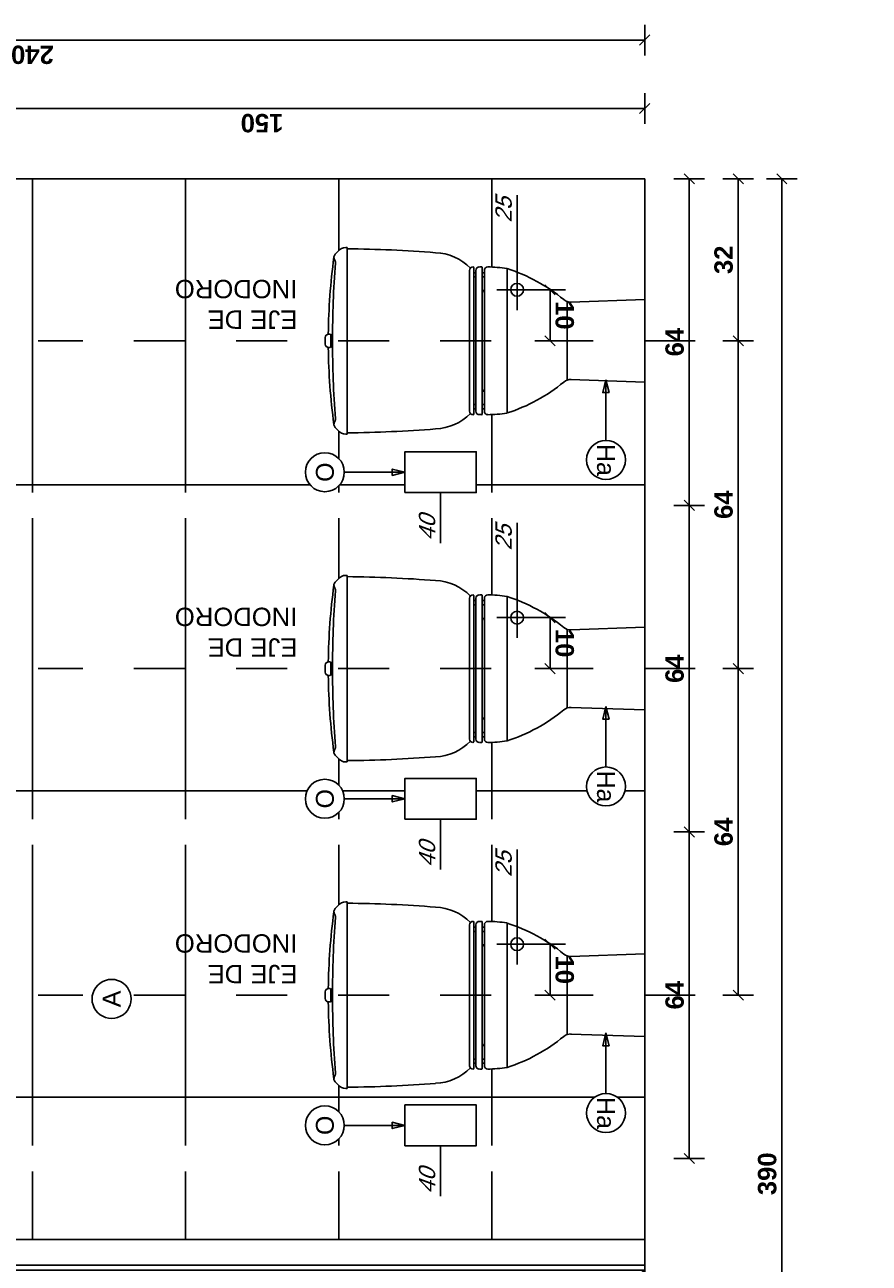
# Model space of a CAD drawing. Extents: x 1 to 126, y -14 to 17.
# Tile 10 of 131: x 21.57 to 23.22, y -0.54 to 1.89. Entities that reach past the tile are written whole.
import ezdxf
from ezdxf.enums import TextEntityAlignment as Align

# ---------------------------------------------------------------- set-up
doc = ezdxf.new("R2010")
doc.units = 0
doc.set_wipeout_variables(frame=1)
doc.header["$PDMODE"] = 3
doc.linetypes.add('DASHDOT', pattern=[1, 0.5, -0.25, 0, -0.25])
for name, color, linetype in [('A-ALBA-0', 9, 'Continuous'), ('A-ALBA-1', 1, 'Continuous'), ('A-ALBA-2', 2, 'Continuous'), ('A-ALBA-3', 3, 'Continuous'), ('A-ANNO-SIMB @ 20', 2, 'Continuous'), ('A-ANOT-COTA-ACUM', 1, 'Continuous'), ('A-ANOT-COTA-PARC', 1, 'Continuous'), ('A-ANOT-TTEC', 2, 'Continuous'), ('A-EQPM-FIJO', 1, 'Continuous')]:
    doc.layers.add(name, color=color, linetype=linetype)
doc.layers.add('A-ALBA-4', color=2, linetype='Continuous', lineweight=25)
doc.styles.add('BIS-ANOT', font='swiss.ttf')
doc.styles.add('BIS-COTA', font='swissb.ttf')
doc.styles.add('BIS-COTA-ACUM', font='swissi.ttf', dxfattribs={"oblique": 20})
doc.styles.add('BIS-TXT', font='swiss.ttf')
doc.styles.add('E5-100', font='micross.ttf')
doc.dimstyles.new('BIS-COTA-ACUM', dxfattribs={"dimscale": 0.9, "dimtxt": 0.0016, "dimasz": 0.001, "dimexe": 0.0035, "dimexo": 0, "dimgap": 0.0005, "dimtad": 1, "dimdec": 1, "dimlfac": 100, "dimrnd": 1, "dimzin": 9, "dimdsep": 46, "dimtxsty": 'BIS-COTA-ACUM', "dimblk1": 'MARK1', "dimblk2": 'MARK2', "dimsah": 1, "dimcen": 0, "dimclrd": 1, "dimclre": 256, "dimclrt": 256, "dimaunit": 1, "dimadec": 0, "dimazin": 0, "dimtfac": 1, "dimtdec": 1, "dimtix": 1, "dimtmove": 2, "dimatfit": 3, "dimldrblk": 'MARK1', "dimfxl": 1, "dimtolj": 1, "dimarcsym": 1})
doc.dimstyles.new('BIS-COTA-PARC', dxfattribs={"dimscale": 0, "dimtxt": 0.0018, "dimasz": 0.001, "dimexe": 0.0015, "dimexo": 0, "dimgap": 0.0005, "dimtad": 1, "dimdec": 0, "dimlfac": 100, "dimzin": 9, "dimdsep": 46, "dimtxsty": 'BIS-COTA', "dimblk": 'OBLIQUE', "dimcen": 2.5, "dimclrd": 256, "dimclre": 251, "dimclrt": 2, "dimadec": 1, "dimazin": 2, "dimtfac": 1, "dimtdec": 0, "dimtix": 1, "dimtmove": 2, "dimatfit": 3, "dimldrblk": 'DOT', "dimfxl": 0.0015, "dimfxlon": 1, "dimtolj": 1, "dimtzin": 0, "dimarcsym": 0})

# ---------------------------------------------------------------- blocks, each defined once
blk = doc.blocks.new('BIS-IBB2-FA')
blk.add_wipeout([(-0.081, 0), (0.081, 0), (0.077, 0.1519), (0.0807, 0.1587), (0.1164, 0.2113), (0.1414, 0.2696), (0.1447, 0.3076), (0.1424, 0.3417), (0.1642, 0.3728), (0.1727, 0.4098), (0.178, 0.4963), (0.1803, 0.583), (0.1828, 0.583), (0.1807, 0.5945), (0.1698, 0.6065), (0.1637, 0.6091), (0.0132, 0.6201), (-0.0132, 0.6201), (-0.1637, 0.6091), (-0.175, 0.6017), (-0.1807, 0.5945), (-0.1828, 0.583), (-0.1803, 0.583), (-0.1727, 0.4098), (-0.1642, 0.3728), (-0.1424, 0.3417), (-0.1447, 0.3076), (-0.1414, 0.2696), (-0.1164, 0.2113), (-0.077, 0.1519)])
for p, q in [((-0.0132, 0.6194), (-0.0132, 0.6173)), ((-0.0124, 0.6136), (-0.0124, 0.6119)), ((0.0124, 0.6136), (0.0124, 0.6119)), ((0.0132, 0.6194), (0.0132, 0.6173)), ((-0.1828, 0.5855), (-0.1828, 0.583)), ((0, 0.583), (-0.1828, 0.583)), ((0, 0.583), (0.1828, 0.583)), ((0.1828, 0.5855), (0.1828, 0.583)), ((-0.1381, 0.3432), (0, 0.3432)), ((0.1381, 0.3432), (0, 0.3432)), ((-0.1447, 0.3241), (-0.1447, 0.32)), ((-0.1431, 0.3349), (0, 0.3349)), ((-0.1431, 0.3184), (-0.0968, 0.3184)), ((-0.1381, 0.3308), (0, 0.3308)), ((-0.1333, 0.3307), (-0.1333, 0.3349)), ((-0.1333, 0.3142), (-0.1333, 0.3184)), ((-0.1251, 0.3308), (-0.1251, 0.3349)), ((-0.1251, 0.3142), (-0.1251, 0.3184)), ((0, 0.3184), (-0.0968, 0.3184)), ((0.1431, 0.3349), (0, 0.3349)), ((0.1381, 0.3308), (0, 0.3308)), ((0, 0.3184), (0.0968, 0.3184)), ((0.1431, 0.3184), (0.0968, 0.3184)), ((0.1251, 0.3308), (0.1251, 0.3349)), ((0.1251, 0.3142), (0.1251, 0.3184)), ((0.1333, 0.3307), (0.1333, 0.3349)), ((0.1333, 0.3142), (0.1333, 0.3184)), ((0.1447, 0.3241), (0.1447, 0.32)), ((0, 0.3142), (-0.1381, 0.3142)), ((0, 0.3142), (0.1381, 0.3142)), ((-0.1414, 0.2696), (0, 0.2696)), ((0.1414, 0.2696), (0, 0.2696)), ((-0.077, 0.1519), (0, 0.1519)), ((0.077, 0.1519), (0, 0.1519)), ((-0.081, 0), (-0.076, 0.1455)), ((0.081, 0), (0.076, 0.1455)), ((0, 0), (-0.081, 0)), ((0, 0), (0.081, 0))]:
    blk.add_line(p, q)
for centre, radius, start, end in [((-0.1637, 0.6008), 0.00827, 59.0732, 136.7438), ((0, -0.5861), 1.2063, 90.6264, 97.801), ((-0.1531, 0.6185), 0.0124, 239.0732, 271.8902), ((0, -1.3919), 2.0038, 90, 94.3705), ((-0.0066, 0.6194), 0.00662, 90.1143, 180), ((-0.0112, 0.6173), 0.00207, 180, 270.1931), ((-0.0108, 0.6136), 0.00165, 90.1861, 180), ((0, -2.6959), 3.3111, 90, 90.1931), ((0, -2.6959), 3.3219, 90, 90.1143), ((0, -2.6959), 3.3219, 89.8857, 90), ((0, -2.6959), 3.3111, 89.8069, 90), ((0, -1.3919), 2.0038, 85.6295, 90), ((0.0066, 0.6194), 0.00662, 0, 89.8857), ((0.0108, 0.6136), 0.00165, 0, 89.8139), ((0.0112, 0.6173), 0.00207, 269.8069, 0), ((0, -0.5861), 1.2063, 82.199, 89.3736), ((0.1531, 0.6185), 0.0124, 268.1098, 300.9268), ((0.1637, 0.6008), 0.00827, 43.2562, 120.9268), ((-0.1621, 0.5855), 0.0207, 128.5578, 180), ((2.3005, 0.6052), 2.4809, 180.5131, 184.5181), ((-0.2059, 0.6405), 0.0496, 308.5578, 316.7438), ((0.2059, 0.6405), 0.0496, 223.2562, 231.4422), ((-2.3005, 0.6052), 2.4809, 355.4819, 359.4869), ((0.1621, 0.5855), 0.0207, 0, 51.4422), ((-0.0735, 0.4131), 0.0992, 181.9046, 226.0492), ((0.0735, 0.4131), 0.0992, 313.9508, 358.0954), ((-0.1381, 0.3366), 0.00662, 90, 180.6026), ((0.1381, 0.3366), 0.00662, 359.3974, 90), ((-0.1431, 0.3366), 0.00165, 180, 270), ((-0.1381, 0.3242), 0.00662, 90, 180.6026), ((-0.1431, 0.32), 0.00165, 180, 270), ((-0.0943, 0.3134), 0.00496, 90, 170.4059), ((0.0943, 0.3134), 0.00496, 9.5941, 90), ((0.1381, 0.3242), 0.00662, 359.3974, 90), ((0.1431, 0.3366), 0.00165, 270, 0), ((0.1431, 0.32), 0.00165, 270, 0), ((-0.1381, 0.3076), 0.00662, 90, 180.6026), ((0.1033, 0.3102), 0.2481, 180.6026, 189.2686), ((0.1381, 0.3076), 0.00662, 359.3974, 90), ((-0.1033, 0.3102), 0.2481, 350.7314, 359.3974), ((-0.1382, 0.2707), 0.00331, 189.2686, 197.6418), ((0.1738, 0.37), 0.3308, 197.6418, 219.6959), ((-0.1738, 0.37), 0.3308, 320.3041, 342.3582), ((0.1382, 0.2707), 0.00331, 342.3582, 350.7314), ((-0.0966, 0.1455), 0.0207, 356, 39.8337), ((0.0966, 0.1455), 0.0207, 140.1663, 184)]:
    blk.add_arc(centre, radius, start, end)
blk = doc.blocks.new('*U75')
at = {"color": 0}
for points in [[(0.84125, 0), (0, 0), (0, 2.135), (0.84125, 2.135)], [(0.79125, 0), (0.05, 0), (0.05, 2.085), (0.79125, 2.085)], [(0.78125, 0), (0.06, 0), (0.06, 2.075), (0.78125, 2.075)]]:
    blk.add_lwpolyline(points, close=True, dxfattribs=at)
at = {"color": 9, "linetype": 'ByBlock', "ltscale": 0.2}
for points in [[(0.06, 0.9), (0.78125, 2.075)], [(0.06, 0.9), (0.78125, 0)]]:
    blk.add_lwpolyline(points, dxfattribs=at)
at = {"color": 8}
blk.add_lwpolyline([(0.11, 0.9125, 1), (0.11, 0.8875), (0.235, 0.8875, 1), (0.235, 0.9125)], format="xyb", close=True, dxfattribs=at)
blk.add_arc((0.11, 0.9), 0.025, 30, 330, dxfattribs=at)
blk = doc.blocks.new('A-ANNO-NOM-2')
blk.add_wipeout([(0, -0.00191), (0.0003, -0.00189), (0.00059, -0.00182), (0.00087, -0.0017), (0.00112, -0.00155), (0.00135, -0.00135), (0.00155, -0.00112), (0.0017, -0.00087), (0.00182, -0.00059), (0.00189, -0.0003), (0.00191, 0), (0.00189, 0.0003), (0.00182, 0.00059), (0.0017, 0.00087), (0.00155, 0.00112), (0.00135, 0.00135), (0.00112, 0.00155), (0.00087, 0.0017), (0.00059, 0.00182), (0.0003, 0.00189), (0, 0.00191), (-0.0003, 0.00189), (-0.00059, 0.00182), (-0.00087, 0.0017), (-0.00112, 0.00155), (-0.00135, 0.00135), (-0.00155, 0.00112), (-0.0017, 0.00087), (-0.00182, 0.00059), (-0.00189, 0.0003), (-0.00191, 0), (-0.00189, -0.0003), (-0.00182, -0.00059), (-0.0017, -0.00087), (-0.00155, -0.00112), (-0.00135, -0.00135), (-0.00112, -0.00155), (-0.00087, -0.0017), (-0.00059, -0.00182), (-0.0003, -0.00189)])
blk.add_lwpolyline([(0, -0.00191), (0.0003, -0.00189), (0.00059, -0.00182), (0.00087, -0.0017), (0.00112, -0.00155), (0.00135, -0.00135), (0.00155, -0.00112), (0.0017, -0.00087), (0.00182, -0.00059), (0.00189, -0.0003), (0.00191, 0), (0.00189, 0.0003), (0.00182, 0.00059), (0.0017, 0.00087), (0.00155, 0.00112), (0.00135, 0.00135), (0.00112, 0.00155), (0.00087, 0.0017), (0.00059, 0.00182), (0.0003, 0.00189), (0, 0.00191), (-0.0003, 0.00189), (-0.00059, 0.00182), (-0.00087, 0.0017), (-0.00112, 0.00155), (-0.00135, 0.00135), (-0.00155, 0.00112), (-0.0017, 0.00087), (-0.00182, 0.00059), (-0.00189, 0.0003), (-0.00191, 0), (-0.00189, -0.0003), (-0.00182, -0.00059), (-0.0017, -0.00087), (-0.00155, -0.00112), (-0.00135, -0.00135), (-0.00112, -0.00155), (-0.00087, -0.0017), (-0.00059, -0.00182), (-0.0003, -0.00189)], close=True)
at = {"color": 1, "linetype": 'Continuous', "style": 'E5-100'}
blk.add_attdef('LETRA', text='', height=0.00175, dxfattribs=at).set_placement((0, 0), align=Align.MIDDLE_CENTER)
blk = doc.blocks.new('*U54')
blk.add_lwpolyline([(-0.00785, 0), (-0.0066, 0.00031), (-0.0066, -0.00031)], close=True)
blk.add_wipeout([(0, -0.00191), (0.0003, -0.00189), (0.00059, -0.00182), (0.00087, -0.0017), (0.00112, -0.00155), (0.00135, -0.00135), (0.00155, -0.00112), (0.0017, -0.00087), (0.00182, -0.00059), (0.00189, -0.0003), (0.00191, 0), (0.00189, 0.0003), (0.00182, 0.00059), (0.0017, 0.00087), (0.00155, 0.00112), (0.00135, 0.00135), (0.00112, 0.00155), (0.00087, 0.0017), (0.00059, 0.00182), (0.0003, 0.00189), (0, 0.00191), (-0.0003, 0.00189), (-0.00059, 0.00182), (-0.00087, 0.0017), (-0.00112, 0.00155), (-0.00135, 0.00135), (-0.00155, 0.00112), (-0.0017, 0.00087), (-0.00182, 0.00059), (-0.00189, 0.0003), (-0.00191, 0), (-0.00189, -0.0003), (-0.00182, -0.00059), (-0.0017, -0.00087), (-0.00155, -0.00112), (-0.00135, -0.00135), (-0.00112, -0.00155), (-0.00087, -0.0017), (-0.00059, -0.00182), (-0.0003, -0.00189)])
at = {"linetype": 'Continuous'}
blk.add_line((-0.00785, 0), (-0.00191, 0), dxfattribs=at)
blk.add_circle((0, 0), 0.00191)
at = {"color": 1, "linetype": 'Continuous', "style": 'E5-100'}
blk.add_attdef('LETRA', text='', height=0.00175, dxfattribs=at).set_placement((0, 0), align=Align.MIDDLE_CENTER)
blk = doc.blocks.new('BIS-ROLL-PL')
blk.add_wipeout([(-0.07, 0), (-0.07, -0.08), (0.07, -0.08), (0.07, 0)])
h = blk.add_hatch(color=254)
h.dxf.hatch_style = 1
h.paths.add_polyline_path([(-0.07, 0), (-0.07, -0.08), (0.07, -0.08), (0.07, 0)])
h.paths.add_polyline_path([(-0.07, 0), (-0.07, -0.08), (0.07, -0.08), (0.07, 0)])
blk.add_lwpolyline([(-0.07, 0), (-0.07, -0.08), (0.07, -0.08), (0.07, 0)], close=True)
blk = doc.blocks.new('*U55')
blk.add_lwpolyline([(0, -0.00785), (-0.00031, -0.0066), (0.00031, -0.0066)], close=True)
blk.add_wipeout([(0, -0.00191), (0.0003, -0.00189), (0.00059, -0.00182), (0.00087, -0.0017), (0.00112, -0.00155), (0.00135, -0.00135), (0.00155, -0.00112), (0.0017, -0.00087), (0.00182, -0.00059), (0.00189, -0.0003), (0.00191, 0), (0.00189, 0.0003), (0.00182, 0.00059), (0.0017, 0.00087), (0.00155, 0.00112), (0.00135, 0.00135), (0.00112, 0.00155), (0.00087, 0.0017), (0.00059, 0.00182), (0.0003, 0.00189), (0, 0.00191), (-0.0003, 0.00189), (-0.00059, 0.00182), (-0.00087, 0.0017), (-0.00112, 0.00155), (-0.00135, 0.00135), (-0.00155, 0.00112), (-0.0017, 0.00087), (-0.00182, 0.00059), (-0.00189, 0.0003), (-0.00191, 0), (-0.00189, -0.0003), (-0.00182, -0.00059), (-0.0017, -0.00087), (-0.00155, -0.00112), (-0.00135, -0.00135), (-0.00112, -0.00155), (-0.00087, -0.0017), (-0.00059, -0.00182), (-0.0003, -0.00189)])
at = {"linetype": 'Continuous'}
blk.add_line((0, -0.00785), (0, -0.00191), dxfattribs=at)
blk.add_circle((0, 0), 0.00191)
at = {"color": 1, "linetype": 'Continuous', "style": 'E5-100'}
blk.add_attdef('LETRA', text='', height=0.00175, dxfattribs=at).set_placement((0, 0), align=Align.MIDDLE_CENTER)
blk = doc.blocks.new('BIS-TOMA-AGUA')
at = {"linetype": 'DASHDOT', "ltscale": 0.03}
for p, q in [((0, -0.0398), (0, 0.0398)), ((-0.0398, 0), (0.0398, 0))]:
    blk.add_line(p, q, dxfattribs=at)
blk.add_circle((0, 0), 0.0125)
blk = doc.blocks.new('_Oblique')
at = {"color": 0, "lineweight": -2}
blk.add_line((-0.5, -0.5), (0.5, 0.5), dxfattribs=at)
blk = doc.blocks.new('*D219')
at = {"layer": 'A-ANOT-COTA-PARC', "color": 251, "lineweight": -2, "transparency": 16777216}
for p, q in [((22.5671, 1.371), (22.6271, 1.371)), ((22.5671, 1.271), (22.6271, 1.271))]:
    blk.add_line(p, q, dxfattribs=at)
at = {"layer": 'A-ANOT-COTA-PARC', "lineweight": -2, "transparency": 16777216}
blk.add_line((22.5971, 1.371), (22.5971, 1.271), dxfattribs=at)
at = {"layer": 'Defpoints', "color": 0, "transparency": 16777216}
for p in [(22.5326, 1.371), (22.5326, 1.271), (22.5971, 1.271)]:
    blk.add_point(p, dxfattribs=at)
at = {"layer": 'A-ANOT-COTA-PARC', "lineweight": -2, "transparency": 16777216, "xscale": 0.02, "yscale": 0.02, "zscale": 0.02}
for p, rotation in [((22.5971, 1.371), 90.00000000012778), ((22.5971, 1.271), 270.0000000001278)]:
    blk.add_blockref('_Oblique', p, dxfattribs=dict(at, rotation=rotation))
at = {"layer": 'A-ANOT-COTA-PARC', "color": 2, "transparency": 16777216, "insert": (22.6256, 1.321), "char_height": 0.036, "attachment_point": 5, "rotation": 270, "style": 'BIS-COTA'}
blk.add_mtext('\\A1;10', dxfattribs=at)
blk = doc.blocks.new('_Dot')
at = {"color": 0, "linetype": 'ByBlock', "lineweight": -2}
blk.add_line((-0.5, 0), (-1, 0), dxfattribs=at)
at = {"color": 0, "linetype": 'ByBlock', "const_width": 0.5}
blk.add_lwpolyline([(-0.25, 0, 1), (0.25, 0, 1)], format="xyb", close=True, dxfattribs=at)
blk = doc.blocks.new('*D220')
at = {"layer": 'A-ANOT-COTA-PARC', "color": 251, "lineweight": -2, "transparency": 16777216}
for p, q in [((22.5671, 0.7285), (22.6271, 0.7285)), ((22.5671, 0.6285), (22.6271, 0.6285))]:
    blk.add_line(p, q, dxfattribs=at)
at = {"layer": 'A-ANOT-COTA-PARC', "lineweight": -2, "transparency": 16777216}
blk.add_line((22.5971, 0.7285), (22.5971, 0.6285), dxfattribs=at)
at = {"layer": 'Defpoints', "color": 0, "transparency": 16777216}
for p in [(22.5326, 0.7285), (22.5326, 0.6285), (22.5971, 0.6285)]:
    blk.add_point(p, dxfattribs=at)
at = {"layer": 'A-ANOT-COTA-PARC', "lineweight": -2, "transparency": 16777216, "xscale": 0.02, "yscale": 0.02, "zscale": 0.02}
for p, rotation in [((22.5971, 0.7285), 90.00000000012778), ((22.5971, 0.6285), 270.0000000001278)]:
    blk.add_blockref('_Oblique', p, dxfattribs=dict(at, rotation=rotation))
at = {"layer": 'A-ANOT-COTA-PARC', "color": 2, "transparency": 16777216, "insert": (22.6256, 0.6785), "char_height": 0.036, "attachment_point": 5, "rotation": 270, "style": 'BIS-COTA'}
blk.add_mtext('\\A1;10', dxfattribs=at)
blk = doc.blocks.new('*D221')
at = {"layer": 'A-ANOT-COTA-PARC', "color": 251, "lineweight": -2, "transparency": 16777216}
for p, q in [((22.5671, 0.0885), (22.6271, 0.0885)), ((22.5671, -0.0115), (22.6271, -0.0115))]:
    blk.add_line(p, q, dxfattribs=at)
at = {"layer": 'A-ANOT-COTA-PARC', "lineweight": -2, "transparency": 16777216}
blk.add_line((22.5971, 0.0885), (22.5971, -0.0115), dxfattribs=at)
at = {"layer": 'Defpoints', "color": 0, "transparency": 16777216}
for p in [(22.5326, 0.0885), (22.5326, -0.0115), (22.5971, -0.0115)]:
    blk.add_point(p, dxfattribs=at)
at = {"layer": 'A-ANOT-COTA-PARC', "lineweight": -2, "transparency": 16777216, "xscale": 0.02, "yscale": 0.02, "zscale": 0.02}
for p, rotation in [((22.5971, 0.0885), 90.00000000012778), ((22.5971, -0.0115), 270.0000000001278)]:
    blk.add_blockref('_Oblique', p, dxfattribs=dict(at, rotation=rotation))
at = {"layer": 'A-ANOT-COTA-PARC', "color": 2, "transparency": 16777216, "insert": (22.6256, 0.0385), "char_height": 0.036, "attachment_point": 5, "rotation": 270, "style": 'BIS-COTA'}
blk.add_mtext('\\A1;10', dxfattribs=at)
blk = doc.blocks.new('*D293')
at = {"layer": 'A-ANOT-COTA-PARC', "color": 251, "lineweight": -2, "transparency": 16777216}
for p, q in [((22.8399, 0.3085), (22.8999, 0.3085)), ((22.8399, -0.3315), (22.8999, -0.3315))]:
    blk.add_line(p, q, dxfattribs=at)
at = {"layer": 'A-ANOT-COTA-PARC', "lineweight": -2, "transparency": 16777216}
blk.add_line((22.8699, -0.3315), (22.8699, 0.3085), dxfattribs=at)
at = {"layer": 'Defpoints', "color": 0, "transparency": 16777216}
for p in [(22.7826, 0.3085), (22.8699, 0.3085), (22.7826, -0.3315)]:
    blk.add_point(p, dxfattribs=at)
at = {"layer": 'A-ANOT-COTA-PARC', "lineweight": -2, "transparency": 16777216, "xscale": 0.02, "yscale": 0.02, "zscale": 0.02}
for p, rotation in [((22.8699, 0.3085), 90), ((22.8699, -0.3315), 270)]:
    blk.add_blockref('_Oblique', p, dxfattribs=dict(at, rotation=rotation))
at = {"layer": 'A-ANOT-COTA-PARC', "color": 2, "transparency": 16777216, "insert": (22.8414, -0.0115), "char_height": 0.036, "attachment_point": 5, "rotation": 90, "style": 'BIS-COTA'}
blk.add_mtext('\\A1;64', dxfattribs=at)
blk = doc.blocks.new('*D294')
at = {"layer": 'A-ANOT-COTA-PARC', "color": 251, "lineweight": -2, "transparency": 16777216}
for p, q in [((22.8399, 0.9485), (22.8999, 0.9485)), ((22.8399, 0.3085), (22.8999, 0.3085))]:
    blk.add_line(p, q, dxfattribs=at)
at = {"layer": 'A-ANOT-COTA-PARC', "lineweight": -2, "transparency": 16777216}
blk.add_line((22.8699, 0.3085), (22.8699, 0.9485), dxfattribs=at)
at = {"layer": 'Defpoints', "color": 0, "transparency": 16777216}
for p in [(22.7826, 0.9485), (22.8699, 0.9485), (22.7826, 0.3085)]:
    blk.add_point(p, dxfattribs=at)
at = {"layer": 'A-ANOT-COTA-PARC', "lineweight": -2, "transparency": 16777216, "xscale": 0.02, "yscale": 0.02, "zscale": 0.02}
for p, rotation in [((22.8699, 0.9485), 90), ((22.8699, 0.3085), 270)]:
    blk.add_blockref('_Oblique', p, dxfattribs=dict(at, rotation=rotation))
at = {"layer": 'A-ANOT-COTA-PARC', "color": 2, "transparency": 16777216, "insert": (22.8414, 0.6285), "char_height": 0.036, "attachment_point": 5, "rotation": 90, "style": 'BIS-COTA'}
blk.add_mtext('\\A1;64', dxfattribs=at)
blk = doc.blocks.new('*D295')
at = {"layer": 'A-ANOT-COTA-PARC', "color": 251, "lineweight": -2, "transparency": 16777216}
for p, q in [((22.8399, 1.5885), (22.8999, 1.5885)), ((22.8399, 0.9485), (22.8999, 0.9485))]:
    blk.add_line(p, q, dxfattribs=at)
at = {"layer": 'A-ANOT-COTA-PARC', "lineweight": -2, "transparency": 16777216}
blk.add_line((22.8699, 0.9485), (22.8699, 1.5885), dxfattribs=at)
at = {"layer": 'Defpoints', "color": 0, "transparency": 16777216}
for p in [(22.7826, 1.5885), (22.8699, 1.5885), (22.7826, 0.9485)]:
    blk.add_point(p, dxfattribs=at)
at = {"layer": 'A-ANOT-COTA-PARC', "lineweight": -2, "transparency": 16777216, "xscale": 0.02, "yscale": 0.02, "zscale": 0.02}
for p, rotation in [((22.8699, 1.5885), 90), ((22.8699, 0.9485), 270)]:
    blk.add_blockref('_Oblique', p, dxfattribs=dict(at, rotation=rotation))
at = {"layer": 'A-ANOT-COTA-PARC', "color": 2, "transparency": 16777216, "insert": (22.8414, 1.2685), "char_height": 0.036, "attachment_point": 5, "rotation": 90, "style": 'BIS-COTA'}
blk.add_mtext('\\A1;64', dxfattribs=at)
blk = doc.blocks.new('*D296')
at = {"layer": 'A-ANOT-COTA-PARC', "color": 251, "lineweight": -2, "transparency": 16777216}
for p, q in [((22.9359, 0.6285), (22.9959, 0.6285)), ((22.9359, -0.0115), (22.9959, -0.0115))]:
    blk.add_line(p, q, dxfattribs=at)
at = {"layer": 'A-ANOT-COTA-PARC', "lineweight": -2, "transparency": 16777216}
blk.add_line((22.9659, -0.0115), (22.9659, 0.6285), dxfattribs=at)
at = {"layer": 'Defpoints', "color": 0, "transparency": 16777216}
for p in [(22.7826, 0.6285), (22.9659, 0.6285), (22.7826, -0.0115)]:
    blk.add_point(p, dxfattribs=at)
at = {"layer": 'A-ANOT-COTA-PARC', "lineweight": -2, "transparency": 16777216, "xscale": 0.02, "yscale": 0.02, "zscale": 0.02}
for p, rotation in [((22.9659, 0.6285), 90), ((22.9659, -0.0115), 270)]:
    blk.add_blockref('_Oblique', p, dxfattribs=dict(at, rotation=rotation))
at = {"layer": 'A-ANOT-COTA-PARC', "color": 2, "transparency": 16777216, "insert": (22.9373, 0.3085), "char_height": 0.036, "attachment_point": 5, "rotation": 90, "style": 'BIS-COTA'}
blk.add_mtext('\\A1;64', dxfattribs=at)
blk = doc.blocks.new('*D297')
at = {"layer": 'A-ANOT-COTA-PARC', "color": 251, "lineweight": -2, "transparency": 16777216}
for p, q in [((22.9359, 1.271), (22.9959, 1.271)), ((22.9359, 0.6285), (22.9959, 0.6285))]:
    blk.add_line(p, q, dxfattribs=at)
at = {"layer": 'A-ANOT-COTA-PARC', "lineweight": -2, "transparency": 16777216}
blk.add_line((22.9659, 0.6285), (22.9659, 1.271), dxfattribs=at)
at = {"layer": 'Defpoints', "color": 0, "transparency": 16777216}
for p in [(22.7826, 1.271), (22.9659, 1.271), (22.7826, 0.6285)]:
    blk.add_point(p, dxfattribs=at)
at = {"layer": 'A-ANOT-COTA-PARC', "lineweight": -2, "transparency": 16777216, "xscale": 0.02, "yscale": 0.02, "zscale": 0.02}
for p, rotation in [((22.9659, 1.271), 90), ((22.9659, 0.6285), 270)]:
    blk.add_blockref('_Oblique', p, dxfattribs=dict(at, rotation=rotation))
at = {"layer": 'A-ANOT-COTA-PARC', "color": 2, "transparency": 16777216, "insert": (22.9373, 0.9498), "char_height": 0.036, "attachment_point": 5, "rotation": 90, "style": 'BIS-COTA'}
blk.add_mtext('\\A1;64', dxfattribs=at)
blk = doc.blocks.new('*D298')
at = {"layer": 'A-ANOT-COTA-PARC', "color": 251, "lineweight": -2, "transparency": 16777216}
for p, q in [((22.9359, 1.5885), (22.9959, 1.5885)), ((22.9359, 1.271), (22.9959, 1.271))]:
    blk.add_line(p, q, dxfattribs=at)
at = {"layer": 'A-ANOT-COTA-PARC', "lineweight": -2, "transparency": 16777216}
blk.add_line((22.9659, 1.271), (22.9659, 1.5885), dxfattribs=at)
at = {"layer": 'Defpoints', "color": 0, "transparency": 16777216}
for p in [(22.7826, 1.5885), (22.9659, 1.5885), (22.7826, 1.271)]:
    blk.add_point(p, dxfattribs=at)
at = {"layer": 'A-ANOT-COTA-PARC', "lineweight": -2, "transparency": 16777216, "xscale": 0.02, "yscale": 0.02, "zscale": 0.02}
for p, rotation in [((22.9659, 1.5885), 90), ((22.9659, 1.271), 270)]:
    blk.add_blockref('_Oblique', p, dxfattribs=dict(at, rotation=rotation))
at = {"layer": 'A-ANOT-COTA-PARC', "color": 2, "transparency": 16777216, "insert": (22.9374, 1.4298), "char_height": 0.036, "attachment_point": 5, "rotation": 90, "style": 'BIS-COTA'}
blk.add_mtext('\\A1;32', dxfattribs=at)
blk = doc.blocks.new('*D299')
at = {"layer": 'A-ANOT-COTA-PARC', "color": 251, "lineweight": -2, "transparency": 16777216}
for p, q in [((23.0213, 1.5885), (23.0813, 1.5885)), ((23.0213, -2.3115), (23.0813, -2.3115))]:
    blk.add_line(p, q, dxfattribs=at)
at = {"layer": 'A-ANOT-COTA-PARC', "lineweight": -2, "transparency": 16777216}
blk.add_line((23.0513, 1.5885), (23.0513, -2.3115), dxfattribs=at)
at = {"layer": 'Defpoints', "color": 0, "transparency": 16777216}
for p in [(22.7826, 1.5885), (22.7826, -2.3115), (23.0513, -2.3115)]:
    blk.add_point(p, dxfattribs=at)
at = {"layer": 'A-ANOT-COTA-PARC', "lineweight": -2, "transparency": 16777216, "xscale": 0.02, "yscale": 0.02, "zscale": 0.02}
for p, rotation in [((23.0513, 1.5885), 90), ((23.0513, -2.3115), 270)]:
    blk.add_blockref('_Oblique', p, dxfattribs=dict(at, rotation=rotation))
at = {"layer": 'A-ANOT-COTA-PARC', "color": 2, "transparency": 16777216, "insert": (23.0228, -0.3615), "char_height": 0.036, "attachment_point": 5, "rotation": 90, "style": 'BIS-COTA'}
blk.add_mtext('\\A1;390', dxfattribs=at)
blk = doc.blocks.new('*D325')
at = {"layer": 'A-ANOT-COTA-ACUM', "lineweight": -2, "transparency": 16777216}
blk.add_line((22.3826, 0.3335), (22.3826, 0.2347), dxfattribs=at)
at = {"layer": 'Defpoints', "color": 0, "transparency": 16777216}
for p in [(22.3826, 0.3335), (22.3826, 0.3039), (23.2226, -2.5208)]:
    blk.add_point(p, dxfattribs=at)
at = {"layer": 'A-ANOT-COTA-ACUM', "transparency": 16777216, "insert": (22.3562, 0.2643), "char_height": 0.032, "attachment_point": 5, "rotation": 90, "style": 'BIS-COTA-ACUM'}
blk.add_mtext('\\A1;40', dxfattribs=at)
blk = doc.blocks.new('MARK1')
at = {"color": 0}
for p, q in [((1, 0), (-1, 0)), ((0, 1.5), (0, -1.5))]:
    blk.add_line(p, q, dxfattribs=at)
blk.add_lwpolyline([(0.5, 0.5), (-0.5, -0.5)], dxfattribs=at)
blk = doc.blocks.new('MARK2')
at = {"color": 0}
for p, q in [((1, 0), (-1, 0)), ((0, 1.5), (0, -1.5))]:
    blk.add_line(p, q, dxfattribs=at)
blk.add_lwpolyline([(0.5, 0.5), (-0.5, -0.5)], dxfattribs=at)
blk = doc.blocks.new('*D326')
at = {"layer": 'A-ANOT-COTA-ACUM', "lineweight": -2, "transparency": 16777216}
blk.add_line((22.5326, 0.0885), (22.5326, 0.2741), dxfattribs=at)
at = {"layer": 'Defpoints', "color": 0, "transparency": 16777216}
for p in [(22.5326, 0.2056), (22.5326, 0.0885), (23.2226, -2.5208)]:
    blk.add_point(p, dxfattribs=at)
at = {"layer": 'A-ANOT-COTA-ACUM', "transparency": 16777216, "insert": (22.5062, 0.2448), "char_height": 0.032, "attachment_point": 5, "rotation": 90, "style": 'BIS-COTA-ACUM'}
blk.add_mtext('\\A1;25', dxfattribs=at)
blk = doc.blocks.new('*D327')
at = {"layer": 'A-ANOT-COTA-ACUM', "lineweight": -2, "transparency": 16777216}
blk.add_line((22.3827, -0.3065), (22.3827, -0.4053), dxfattribs=at)
at = {"layer": 'Defpoints', "color": 0, "transparency": 16777216}
for p in [(22.3827, -0.3065), (22.3827, -0.3361), (23.2226, -3.1608)]:
    blk.add_point(p, dxfattribs=at)
at = {"layer": 'A-ANOT-COTA-ACUM', "transparency": 16777216, "insert": (22.3562, -0.3757), "char_height": 0.032, "attachment_point": 5, "rotation": 90, "style": 'BIS-COTA-ACUM'}
blk.add_mtext('\\A1;40', dxfattribs=at)
blk = doc.blocks.new('*D328')
at = {"layer": 'A-ANOT-COTA-ACUM', "lineweight": -2, "transparency": 16777216}
blk.add_line((22.3827, 0.9735), (22.3827, 0.8747), dxfattribs=at)
at = {"layer": 'Defpoints', "color": 0, "transparency": 16777216}
for p in [(22.3827, 0.9735), (22.3827, 0.9439), (23.2226, -1.8808)]:
    blk.add_point(p, dxfattribs=at)
at = {"layer": 'A-ANOT-COTA-ACUM', "transparency": 16777216, "insert": (22.3562, 0.9043), "char_height": 0.032, "attachment_point": 5, "rotation": 90, "style": 'BIS-COTA-ACUM'}
blk.add_mtext('\\A1;40', dxfattribs=at)
blk = doc.blocks.new('*D329')
at = {"layer": 'A-ANOT-COTA-ACUM', "lineweight": -2, "transparency": 16777216}
blk.add_line((22.5326, 0.7285), (22.5326, 0.9141), dxfattribs=at)
at = {"layer": 'Defpoints', "color": 0, "transparency": 16777216}
for p in [(22.5326, 0.8456), (22.5326, 0.7285), (23.2226, -1.8808)]:
    blk.add_point(p, dxfattribs=at)
at = {"layer": 'A-ANOT-COTA-ACUM', "transparency": 16777216, "insert": (22.5062, 0.8848), "char_height": 0.032, "attachment_point": 5, "rotation": 90, "style": 'BIS-COTA-ACUM'}
blk.add_mtext('\\A1;25', dxfattribs=at)
blk = doc.blocks.new('*D330')
at = {"layer": 'A-ANOT-COTA-ACUM', "lineweight": -2, "transparency": 16777216}
blk.add_line((22.5326, 1.371), (22.5326, 1.5566), dxfattribs=at)
at = {"layer": 'Defpoints', "color": 0, "transparency": 16777216}
for p in [(22.5326, 1.4881), (22.5326, 1.371), (23.2226, -1.2383)]:
    blk.add_point(p, dxfattribs=at)
at = {"layer": 'A-ANOT-COTA-ACUM', "transparency": 16777216, "insert": (22.5062, 1.5273), "char_height": 0.032, "attachment_point": 5, "rotation": 90, "style": 'BIS-COTA-ACUM'}
blk.add_mtext('\\A1;25', dxfattribs=at)
blk = doc.blocks.new('*D243')
at = {"layer": 'A-ANOT-COTA-PARC', "color": 251, "lineweight": -2, "transparency": 16777216}
for p, q in [((21.2826, 1.6964), (21.2826, 1.7564)), ((22.7826, 1.6964), (22.7826, 1.7564))]:
    blk.add_line(p, q, dxfattribs=at)
at = {"layer": 'A-ANOT-COTA-PARC', "lineweight": -2, "transparency": 16777216}
blk.add_line((21.2826, 1.7264), (22.7826, 1.7264), dxfattribs=at)
at = {"layer": 'Defpoints', "color": 0, "transparency": 16777216}
for p in [(22.7826, 1.7264), (21.2826, 1.5885), (22.7826, 1.5885)]:
    blk.add_point(p, dxfattribs=at)
at = {"layer": 'A-ANOT-COTA-PARC', "lineweight": -2, "transparency": 16777216, "xscale": 0.02, "yscale": 0.02, "zscale": 0.02, "rotation": 180}
blk.add_blockref('_Oblique', (21.2826, 1.7264), dxfattribs=at)
at = {"layer": 'A-ANOT-COTA-PARC', "lineweight": -2, "transparency": 16777216, "xscale": 0.02, "yscale": 0.02, "zscale": 0.02}
blk.add_blockref('_Oblique', (22.7826, 1.7264), dxfattribs=at)
at = {"layer": 'A-ANOT-COTA-PARC', "color": 2, "transparency": 16777216, "insert": (22.0326, 1.6979), "char_height": 0.036, "attachment_point": 5, "rotation": 180, "style": 'BIS-COTA'}
blk.add_mtext('\\A1;150', dxfattribs=at)
blk = doc.blocks.new('*D246')
at = {"layer": 'A-ANOT-COTA-PARC', "color": 251, "lineweight": -2, "transparency": 16777216}
for p, q in [((20.3826, 1.8304), (20.3826, 1.8904)), ((22.7826, 1.8304), (22.7826, 1.8904))]:
    blk.add_line(p, q, dxfattribs=at)
at = {"layer": 'A-ANOT-COTA-PARC', "lineweight": -2, "transparency": 16777216}
blk.add_line((20.3826, 1.8604), (22.7826, 1.8604), dxfattribs=at)
at = {"layer": 'Defpoints', "color": 0, "transparency": 16777216}
for p in [(22.7826, 1.8604), (20.3826, 1.6035), (22.7826, 1.5885)]:
    blk.add_point(p, dxfattribs=at)
at = {"layer": 'A-ANOT-COTA-PARC', "lineweight": -2, "transparency": 16777216, "xscale": 0.02, "yscale": 0.02, "zscale": 0.02, "rotation": 180}
blk.add_blockref('_Oblique', (20.3826, 1.8604), dxfattribs=at)
at = {"layer": 'A-ANOT-COTA-PARC', "lineweight": -2, "transparency": 16777216, "xscale": 0.02, "yscale": 0.02, "zscale": 0.02}
blk.add_blockref('_Oblique', (22.7826, 1.8604), dxfattribs=at)
at = {"layer": 'A-ANOT-COTA-PARC', "color": 2, "transparency": 16777216, "insert": (21.5826, 1.8319), "char_height": 0.036, "attachment_point": 5, "rotation": 180, "style": 'BIS-COTA'}
blk.add_mtext('\\A1;240', dxfattribs=at)

msp = doc.modelspace()

# ---------------------------------------------------------------- hatches: boundary and pattern name
at = {"layer": 'A-ALBA-0'}
h = msp.add_hatch(dxfattribs=at)
h.set_pattern_fill('_USER', color=256, scale=0.6, angle=180, pattern_type=0)
h.set_pattern_definition([(180, (21.2826, 1.58855), (-8e-16, -0.6), [])])
h.paths.add_polyline_path([(22.7826, -0.3902), (21.2826, -0.3902), (21.2826, 1.5885), (22.7826, 1.5885)])
h = msp.add_hatch(dxfattribs=at)
h.set_pattern_fill('_USER', color=256, scale=0.3, angle=270, pattern_type=0)
h.set_pattern_definition([(270, (21.28263, 1.58855), (0.3, -4e-16), [])])
h.paths.add_polyline_path([(22.7826, -0.4902), (21.2826, -0.4902), (21.2826, 1.5885), (22.7826, 1.5885)])

# ---------------------------------------------------------------- block references
at = {"layer": 'A-ALBA-1', "rotation": 90.00000000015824}
msp.add_blockref('*U75', (22.7826, -1.3315), dxfattribs=at)

# ---------------------------------------------------------------- texts
at = {"layer": 'A-ANOT-TTEC', "char_height": 0.036, "attachment_point": 7, "rotation": 180, "style": 'BIS-TXT'}
for insert in [(22.1019, 1.391), (22.1019, 0.7485), (22.1019, 0.1085)]:
    msp.add_mtext_dynamic_manual_height_columns('EJE DE \\PINODORO', width=0.605992, gutter_width=0.025, heights=[0], dxfattribs=dict(at, insert=insert))

# ---------------------------------------------------------------- dimensions: what is measured, and where the dimension line sits
at = {"layer": 'A-ANOT-COTA-PARC'}
for base, p1, picture, middle in [((22.7826, 1.8604), (20.3826, 1.6035), '*D246', (21.5826, 1.8319)), ((22.7826, 1.7264), (21.2826, 1.5885), '*D243', (22.0326, 1.6979))]:
    dim = msp.add_linear_dim(base=base, p1=p1, p2=(22.7826, 1.5885), angle=180, dimstyle='BIS-COTA-PARC', override={"dimscale": 0, "dimtix": 1, "dimtofl": 1, "dimtmove": 2, "dimatfit": 3}, dxfattribs=at)
    dim.commit()
    dim.dimension.update_dxf_attribs({"geometry": picture, "text_midpoint": middle})

# ---------------------------------------------------------------- next in the draw order: block references
at = {"layer": 'A-ANNO-SIMB @ 20', "linetype": 'Continuous'}
ref = msp.add_blockref('A-ANNO-NOM-2', (21.7378, -0.0188), dxfattribs=dict(at, xscale=-20, yscale=20, zscale=20, rotation=89.99999999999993))
ref.add_attrib('LETRA', 'A', dxfattribs={"layer": '0', "color": 1, "linetype": 'Continuous', "height": 0.035, "rotation": 90, "style": 'BIS-ANOT'}).set_placement((21.7378, -0.0188), align=Align.MIDDLE_CENTER)
at = {"layer": 'A-EQPM-FIJO', "linetype": 'Continuous', "xscale": -1, "rotation": 89.99999999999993}
for p in [(22.7826, 1.271), (22.7826, 0.6285), (22.7826, -0.0115)]:
    msp.add_blockref('BIS-IBB2-FA', p, dxfattribs=at)

# ---------------------------------------------------------------- next in the draw order: wipeouts: each hides what was drawn before it
for points in [[(22.7826, 0.9235), (20.3826, 0.9235), (20.3826, 0.9735), (22.7826, 0.9735)], [(22.7826, 0.2835), (20.3826, 0.2835), (20.3826, 0.3335), (22.7826, 0.3335)], [(22.7826, -0.3565), (20.3826, -0.3565), (20.3826, -0.3065), (22.7826, -0.3065)]]:
    msp.add_wipeout(points).dxf.layer = 'A-ALBA-1'

# ---------------------------------------------------------------- next in the draw order: linework, layer by layer
at = {"layer": 'A-ALBA-2', "linetype": 'DASHDOT', "ltscale": 0.1}
for p, q in [((22.8816, 1.271), (21.5936, 1.271)), ((22.8816, 0.6285), (21.5936, 0.6285)), ((22.8816, -0.0115), (21.5936, -0.0115))]:
    msp.add_line(p, q, dxfattribs=at)

# ---------------------------------------------------------------- next in the draw order: block references
at = {"layer": 'A-ALBA-3', "xscale": -1, "rotation": 89.99999999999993}
for p in [(22.5326, 1.371), (22.5326, 0.7285), (22.5326, 0.0885)]:
    msp.add_blockref('BIS-TOMA-AGUA', p, dxfattribs=at)
at = {"layer": 'A-ANNO-SIMB @ 20', "linetype": 'Continuous'}
ref = msp.add_blockref('*U54', (22.7067, 1.0376), dxfattribs=dict(at, xscale=-20, yscale=20, zscale=20, rotation=89.99999999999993))
ref.add_attrib('LETRA', 'Ha', dxfattribs={"layer": '0', "color": 1, "linetype": 'Continuous', "height": 0.035, "rotation": 270, "style": 'E5-100'}).set_placement((22.7067, 1.0376), align=Align.MIDDLE_CENTER)
ref = msp.add_blockref('*U54', (22.7067, 0.3976), dxfattribs=dict(at, xscale=-20, yscale=20, zscale=20, rotation=89.99999999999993))
ref.add_attrib('LETRA', 'Ha', dxfattribs={"layer": '0', "color": 1, "linetype": 'Continuous', "height": 0.035, "rotation": 270, "style": 'E5-100'}).set_placement((22.7067, 0.3976), align=Align.MIDDLE_CENTER)
ref = msp.add_blockref('*U54', (22.7067, -0.2424), dxfattribs=dict(at, xscale=-20, yscale=20, zscale=20, rotation=89.99999999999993))
ref.add_attrib('LETRA', 'Ha', dxfattribs={"layer": '0', "color": 1, "linetype": 'Continuous', "height": 0.035, "rotation": 270, "style": 'E5-100'}).set_placement((22.7067, -0.2424), align=Align.MIDDLE_CENTER)
at = {"layer": 'A-EQPM-FIJO', "xscale": -1, "rotation": 180}
for p in [(22.3826, 0.9735), (22.3826, 0.3335), (22.3826, -0.3065)]:
    msp.add_blockref('BIS-ROLL-PL', p, dxfattribs=at)

# ---------------------------------------------------------------- next in the draw order: dimensions: what is measured, and where the dimension line sits
at = {"layer": 'A-ANOT-COTA-PARC'}
for base, p1, p2, angle, picture, middle in [((22.8699, 1.5885), (22.7826, 0.9485), (22.7826, 1.5885), 90, '*D295', (22.8414, 1.2685)), ((22.9659, 1.5885), (22.7826, 1.271), (22.7826, 1.5885), 90, '*D298', (22.9374, 1.4298)), ((23.0513, -2.3115), (22.7826, 1.5885), (22.7826, -2.3115), 90, '*D299', (23.0228, -0.3615)), ((22.5971, 1.271), (22.5326, 1.371), (22.5326, 1.271), 270, '*D219', (22.6256, 1.321)), ((22.9659, 1.271), (22.7826, 0.6285), (22.7826, 1.271), 90, '*D297', (22.9373, 0.9498)), ((22.8699, 0.9485), (22.7826, 0.3085), (22.7826, 0.9485), 90, '*D294', (22.8414, 0.6285)), ((22.5971, 0.6285), (22.5326, 0.7285), (22.5326, 0.6285), 270, '*D220', (22.6256, 0.6785)), ((22.9659, 0.6285), (22.7826, -0.0115), (22.7826, 0.6285), 90, '*D296', (22.9373, 0.3085)), ((22.8699, 0.3085), (22.7826, -0.3315), (22.7826, 0.3085), 90, '*D293', (22.8414, -0.0115)), ((22.5971, -0.0115), (22.5326, 0.0885), (22.5326, -0.0115), 270, '*D221', (22.6256, 0.0385))]:
    dim = msp.add_linear_dim(base=base, p1=p1, p2=p2, angle=angle, dimstyle='BIS-COTA-PARC', override={"dimscale": 0, "dimtix": 1, "dimtofl": 1, "dimtmove": 2, "dimatfit": 3}, dxfattribs=at)
    dim.commit()
    dim.dimension.update_dxf_attribs({"geometry": picture, "text_midpoint": middle})

# ---------------------------------------------------------------- next in the draw order: block references
at = {"layer": 'A-ANNO-SIMB @ 20', "linetype": 'Continuous'}
ref = msp.add_blockref('*U55', (22.1557, 1.0135), dxfattribs=dict(at, xscale=-20, yscale=20, zscale=20, rotation=89.99999999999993))
ref.add_attrib('LETRA', 'O', dxfattribs={"layer": '0', "color": 1, "linetype": 'Continuous', "height": 0.035, "rotation": 270, "style": 'E5-100'}).set_placement((22.1557, 1.0135), align=Align.MIDDLE_CENTER)
ref = msp.add_blockref('*U55', (22.1557, 0.3735), dxfattribs=dict(at, xscale=-20, yscale=20, zscale=20, rotation=89.99999999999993))
ref.add_attrib('LETRA', 'O', dxfattribs={"layer": '0', "color": 1, "linetype": 'Continuous', "height": 0.035, "rotation": 270, "style": 'E5-100'}).set_placement((22.1557, 0.3735), align=Align.MIDDLE_CENTER)
ref = msp.add_blockref('*U55', (22.1557, -0.2665), dxfattribs=dict(at, xscale=-20, yscale=20, zscale=20, rotation=89.99999999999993))
ref.add_attrib('LETRA', 'O', dxfattribs={"layer": '0', "color": 1, "linetype": 'Continuous', "height": 0.035, "rotation": 270, "style": 'E5-100'}).set_placement((22.1557, -0.2665), align=Align.MIDDLE_CENTER)

# ---------------------------------------------------------------- next in the draw order: dimensions: what is measured, and where the dimension line sits
at = {"layer": 'A-ANOT-COTA-ACUM'}
for feature_location, offset, origin, text, picture, middle in [((22.5326, 1.371), (0, 0.117), (23.2226, -1.2383), '25', '*D330', (22.5062, 1.5273)), ((22.3827, 0.9735), (0, -0.0297), (23.2226, -1.8808), '40', '*D328', (22.3562, 0.9043)), ((22.5326, 0.7285), (0, 0.117), (23.2226, -1.8808), '25', '*D329', (22.5062, 0.8848)), ((22.3826, 0.3335), (0, -0.0297), (23.2226, -2.5208), '40', '*D325', (22.3562, 0.2643)), ((22.5326, 0.0885), (0, 0.117), (23.2226, -2.5208), '25', '*D326', (22.5062, 0.2448)), ((22.3827, -0.3065), (0, -0.0297), (23.2226, -3.1608), '40', '*D327', (22.3562, -0.3757))]:
    dim = msp.add_ordinate_dim(feature_location=feature_location, offset=offset, dtype=0, origin=origin, text=text, dimstyle='BIS-COTA-ACUM', override={"dimscale": 0, "dimtix": 1, "dimtofl": 1, "dimtmove": 2, "dimatfit": 3}, dxfattribs=at)
    dim.commit()
    dim.dimension.update_dxf_attribs({"geometry": picture, "text_midpoint": middle})

# ---------------------------------------------------------------- next in the draw order: linework, layer by layer
at = {"layer": 'A-ALBA-4', "lineweight": 25}
msp.add_lwpolyline([(22.7826, 1.5885), (21.2826, 1.5885), (21.2826, 1.6035), (19.4244, 1.6035), (19.7426, -2.3265), (21.2826, -2.3265), (21.2826, -2.3115), (22.7826, -2.3115)], close=True, dxfattribs=at)

doc.saveas('drawing.dxf')
